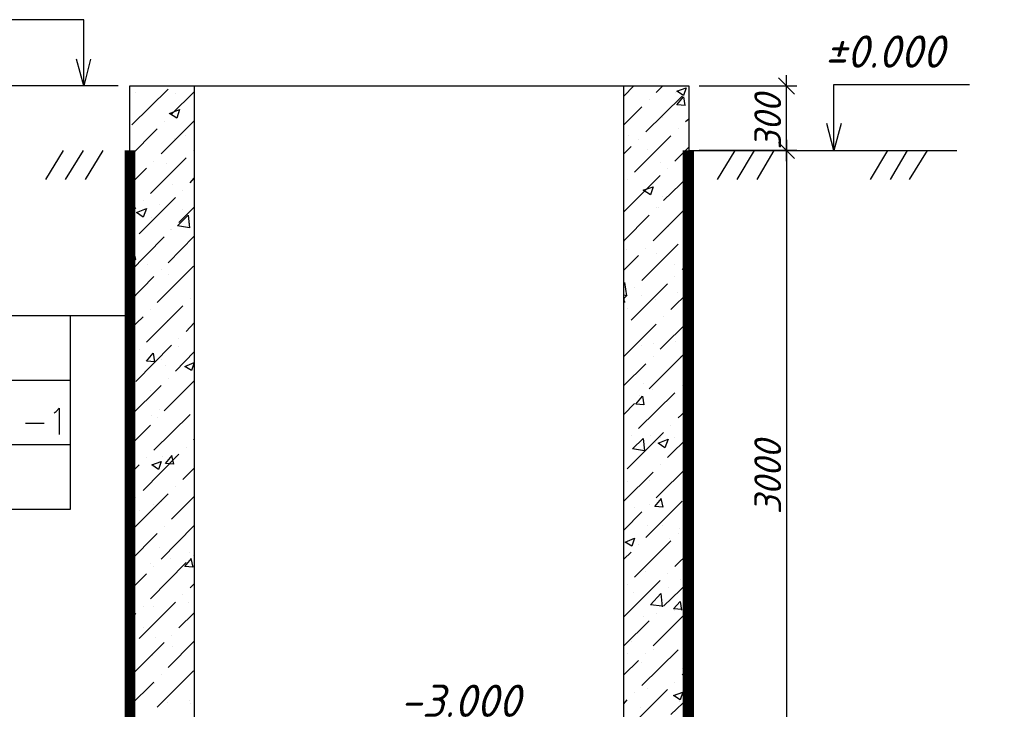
# Model space of a CAD drawing. Extents: x -119078 to 1619993, y 264752 to 340742.
# Tile 212 of 220: x 1207668 to 1216835, y 308709 to 315129. Entities that reach past the tile are written whole.
import ezdxf

# ---------------------------------------------------------------- set-up
doc = ezdxf.new("R2010")
doc.units = 0
doc.header["$MEASUREMENT"] = 0
doc.linetypes.add('CONTI', pattern=[0])
doc.layers.get('0').update_dxf_attribs({"color": 250, "linetype": 'CONTI'})
doc.layers.add('PDF _Геометрия', color=250, linetype='Continuous')
doc.layers.add('PDF _Текст', color=7, linetype='Continuous')
doc.styles.add('ICOCPEUR', font='isocpeui.ttf')
doc.styles.add('PDF ISOCPEUR Italic', font='isocpeui.ttf')

msp = doc.modelspace()

# ---------------------------------------------------------------- linework, layer by layer
at = {"layer": 'PDF _Геометрия', "color": 7, "lineweight": -3}
for points in [[(1208263.927, 314513.903), (1208263.927, 314759.846), (1208263.927, 315128.761), (1206997.321, 315128.761)], [(1208325.413, 314759.846), (1208263.927, 314513.903), (1208196.293, 314759.846)], [(1215248.707, 313911.343), (1215248.707, 314163.435), (1215248.707, 314526.2), (1216509.164, 314526.2)], [(1208583.653, 314513.903), (1207138.739, 314513.903)], [(1209290.739, 314513.903), (1209290.739, 307910.336), (1213293.46, 307910.336), (1213293.46, 314513.903)], [(1215316.341, 314163.435), (1215248.707, 313911.343), (1215181.072, 314163.435)], [(1208073.322, 313911.343), (1207907.31, 313640.806)], [(1208257.779, 313911.343), (1208091.767, 313640.806)], [(1208442.236, 313911.343), (1208276.225, 313640.806)], [(1213896.02, 313911.343), (1216392.341, 313911.343)], [(1214326.421, 313911.343), (1214160.409, 313640.806)], [(1214504.729, 313911.343), (1214344.866, 313640.806)], [(1214689.186, 313911.343), (1214529.324, 313640.806)], [(1215746.741, 313911.343), (1215586.878, 313640.806)], [(1215931.198, 313911.343), (1215771.335, 313640.806)], [(1216115.655, 313911.343), (1215949.644, 313640.806)], [(1203228.246, 310572.668), (1208140.956, 310572.668), (1208140.956, 312374.2)], [(1203228.246, 312374.2), (1208694.328, 312374.2)], [(1203228.246, 311771.64), (1208140.956, 311771.64)], [(1207987.242, 311470.359), (1208005.687, 311482.657), (1208036.43, 311513.399), (1208036.43, 311267.457)], [(1207722.853, 311371.982), (1207895.013, 311371.982)], [(1203228.246, 311175.228), (1208140.956, 311175.228)]]:
    msp.add_lwpolyline(points, dxfattribs=at)
at = {"layer": 'PDF _Геометрия', "color": 251, "lineweight": -3, "true_color": 0x535353}
for points in [[(1214879.792, 314433.972), (1214732.226, 314587.686)], [(1214806.009, 313812.966), (1214806.009, 314612.28)], [(1213994.398, 314513.903), (1214904.386, 314513.903)], [(1214806.009, 314009.72), (1214806.009, 307811.958)]]:
    msp.add_lwpolyline(points, dxfattribs=at)
at = {"layer": 'PDF _Геометрия', "color": 7, "lineweight": -3}
msp.add_lwpolyline([(1213896.02, 314513.903), (1213896.02, 307313.924), (1208694.328, 307313.924), (1208694.328, 314513.903)], close=True, dxfattribs=at)
at = {"layer": 'PDF _Геометрия', "color": 8, "lineweight": -3, "true_color": 0x767676}
for points in [[(1208712.773, 314151.137), (1209050.945, 314483.16)], [(1208749.665, 314452.417), (1208749.665, 314452.417)], [(1209081.688, 314249.515), (1209290.739, 314458.566)], [(1209118.579, 314446.269), (1209118.579, 314446.269)], [(1213293.46, 314415.526), (1213385.689, 314513.903)], [(1213594.74, 314452.417), (1213656.226, 314513.903)], [(1213773.049, 314452.417), (1213773.049, 314452.417)], [(1213496.363, 314083.503), (1213834.535, 314415.526)], [(1213527.106, 314384.783), (1213527.106, 314384.783)], [(1213527.106, 314384.783), (1213527.106, 314384.783)], [(1213865.278, 314329.446), (1213785.346, 314335.595), (1213846.832, 314409.377), (1213859.129, 314329.446)], [(1213803.792, 314360.189), (1213803.792, 314360.189)], [(1213840.683, 314427.823), (1213840.683, 314427.823)], [(1209057.093, 314255.663), (1209057.093, 314255.663)], [(1213293.46, 314151.137), (1213459.472, 314317.149)], [(1208983.31, 313880.6), (1209290.739, 314188.029)], [(1209014.053, 314181.88), (1209014.053, 314181.88)], [(1213650.078, 314218.772), (1213650.078, 314218.772)], [(1213865.278, 314181.88), (1213896.02, 314206.475)], [(1208694.328, 313856.006), (1208946.419, 314114.246)], [(1213797.643, 314114.246), (1213797.643, 314114.246)], [(1209106.282, 314022.017), (1209106.282, 314022.017)], [(1209210.808, 314052.76), (1209210.808, 314052.76)], [(1213336.5, 314046.612), (1213336.5, 314046.612)], [(1213391.837, 313708.44), (1213730.009, 314046.612)], [(1213428.729, 314015.869), (1213428.729, 314015.869)], [(1209284.591, 313911.343), (1209284.591, 313911.343)], [(1213293.46, 313880.6), (1213361.095, 313948.234)], [(1213508.66, 313923.64), (1213508.66, 313923.64)], [(1213766.9, 313812.966), (1213896.02, 313942.086)], [(1208884.933, 313511.686), (1209216.956, 313843.709)], [(1208915.676, 313812.966), (1208915.676, 313812.966)], [(1209038.648, 313794.52), (1209038.648, 313794.52)], [(1213631.632, 313800.669), (1213631.632, 313800.669)], [(1208694.328, 313591.617), (1208848.042, 313745.332)], [(1208718.922, 313751.48), (1208718.922, 313751.48)], [(1213699.266, 313745.332), (1213699.266, 313745.332)], [(1209253.848, 313610.063), (1209290.739, 313653.103)], [(1213293.46, 313339.526), (1213631.632, 313677.697)], [(1213324.203, 313640.806), (1213324.203, 313640.806)], [(1213662.375, 313444.051), (1213896.02, 313671.549)], [(1209087.836, 313597.766), (1209087.836, 313597.766)], [(1209186.213, 313542.429), (1209186.213, 313542.429)], [(1213822.238, 313603.914), (1213822.238, 313603.914)], [(1208780.408, 313136.623), (1209118.579, 313474.794)], [(1208817.299, 313444.051), (1208817.299, 313444.051)], [(1213656.226, 313487.091), (1213656.226, 313487.091)], [(1208694.328, 313321.08), (1208749.665, 313376.417)], [(1208964.865, 313407.16), (1208964.865, 313407.16)], [(1209149.322, 313241.149), (1209290.739, 313382.566)], [(1209186.213, 313357.971), (1209186.213, 313357.971)], [(1213563.998, 313068.988), (1213896.02, 313401.011)], [(1213594.74, 313376.417), (1213594.74, 313376.417)], [(1213619.335, 313376.417), (1213619.335, 313376.417)], [(1208706.625, 313296.486), (1208706.625, 313296.486)], [(1208891.082, 313284.189), (1208891.082, 313284.189)], [(1213293.46, 313068.988), (1213527.106, 313308.783)], [(1209075.539, 313179.663), (1209075.539, 313179.663)], [(1209081.688, 313173.514), (1209081.688, 313173.514)], [(1209235.402, 313235), (1209235.402, 313235)], [(1213711.563, 313204.257), (1213711.563, 313204.257)], [(1208694.328, 312780.006), (1209014.053, 313105.88)], [(1208712.773, 313068.988), (1208712.773, 313068.988)], [(1209050.945, 312866.086), (1209290.739, 313112.029)], [(1213299.609, 313062.84), (1213299.609, 313062.84)], [(1213865.278, 313105.88), (1213865.278, 313105.88)], [(1208694.328, 312927.571), (1208737.368, 312976.76)], [(1208694.328, 312902.977), (1208749.665, 312896.828), (1208731.219, 312976.76)], [(1213318.055, 312989.057), (1213318.055, 312989.057)], [(1213459.472, 312700.074), (1213797.643, 313038.246)], [(1213496.363, 313001.354), (1213496.363, 313001.354)], [(1213293.46, 312798.451), (1213428.729, 312933.72)], [(1213600.889, 312952.166), (1213600.889, 312952.166)], [(1208854.19, 312853.788), (1208854.19, 312853.788)], [(1208946.419, 312497.171), (1209284.591, 312835.343)], [(1208983.31, 312804.6), (1208983.31, 312804.6)], [(1213766.9, 312847.64), (1213766.9, 312847.64)], [(1213834.535, 312804.6), (1213896.02, 312859.937)], [(1208694.328, 312509.468), (1208915.676, 312736.966)], [(1208712.773, 312761.56), (1208712.773, 312761.56)], [(1209057.093, 312755.411), (1209057.093, 312755.411)], [(1213766.9, 312736.966), (1213766.9, 312736.966)], [(1213293.46, 312669.331), (1213299.609, 312681.628), (1213318.055, 312558.657), (1213293.46, 312564.805)], [(1213361.095, 312331.16), (1213699.266, 312669.331)], [(1213391.837, 312632.44), (1213391.837, 312632.44)], [(1209253.848, 312534.063), (1209253.848, 312534.063)], [(1213293.46, 312534.063), (1213324.203, 312564.805)], [(1213299.609, 312503.32), (1213293.46, 312546.36)], [(1213459.472, 312558.657), (1213459.472, 312558.657)], [(1213588.592, 312527.914), (1213588.592, 312527.914)], [(1213730.009, 312429.537), (1213896.02, 312595.548)], [(1213791.495, 312589.4), (1213791.495, 312589.4)], [(1208848.042, 312128.257), (1209186.213, 312466.428)], [(1208884.933, 312429.537), (1208884.933, 312429.537)], [(1213293.46, 312503.32), (1213305.757, 312503.32)], [(1213330.352, 312441.834), (1213330.352, 312441.834)], [(1208694.328, 312245.08), (1208817.299, 312361.903)], [(1209044.796, 312331.16), (1209044.796, 312331.16)], [(1213631.632, 312060.622), (1213896.02, 312325.011)], [(1213662.375, 312361.903), (1213662.375, 312361.903)], [(1209216.956, 312226.634), (1209290.739, 312306.565)], [(1213293.46, 311992.988), (1213594.74, 312294.268)], [(1213293.46, 312263.525), (1213293.46, 312263.525)], [(1209149.322, 312159), (1209149.322, 312159)], [(1208749.665, 311759.342), (1209081.688, 312097.514)], [(1208780.408, 312060.622), (1208780.408, 312060.622)], [(1209143.173, 312085.217), (1209143.173, 312085.217)], [(1213453.323, 312091.365), (1213453.323, 312091.365)], [(1213570.146, 312109.811), (1213570.146, 312109.811)], [(1213773.049, 312134.405), (1213773.049, 312134.405)], [(1208694.328, 311974.542), (1208712.773, 311992.988)], [(1208927.973, 311943.8), (1208848.042, 311949.948), (1208909.528, 312023.731), (1208921.825, 311943.8)], [(1208983.31, 311962.245), (1208983.31, 311962.245)], [(1209118.579, 311857.72), (1209290.739, 312036.028)], [(1213527.106, 311691.708), (1213865.278, 312029.88)], [(1213563.998, 311992.988), (1213563.998, 311992.988)], [(1213816.089, 311992.988), (1213816.089, 311992.988)], [(1208737.368, 311937.651), (1208737.368, 311937.651)], [(1209026.35, 311906.908), (1209026.35, 311906.908)], [(1213293.46, 311722.451), (1213496.363, 311925.354)], [(1213889.872, 311882.314), (1213889.872, 311882.314)], [(1209050.945, 311790.085), (1209050.945, 311790.085)], [(1208694.328, 311433.468), (1208983.31, 311722.451)], [(1209014.053, 311488.805), (1209290.739, 311765.491)], [(1213477.918, 311740.897), (1213477.918, 311740.897)], [(1213557.849, 311685.56), (1213557.849, 311685.56)], [(1213834.535, 311722.451), (1213834.535, 311722.451)], [(1208884.933, 311679.411), (1208884.933, 311679.411)], [(1213428.729, 311322.794), (1213766.9, 311654.817)], [(1213441.026, 311630.222), (1213441.026, 311630.222)], [(1213459.472, 311624.074), (1213459.472, 311624.074)], [(1208971.013, 311501.102), (1208971.013, 311501.102)], [(1213293.46, 311451.914), (1213391.837, 311556.439)], [(1213797.643, 311421.171), (1213896.02, 311513.399)], [(1208891.082, 311439.617), (1208891.082, 311439.617)], [(1208915.676, 311119.891), (1209253.848, 311451.914)], [(1208946.419, 311421.171), (1208946.419, 311421.171)], [(1209014.053, 311488.805), (1209014.053, 311488.805)], [(1208694.328, 311162.931), (1208884.933, 311353.537)], [(1213730.009, 311353.537), (1213730.009, 311353.537)], [(1209284.591, 311218.268), (1209290.739, 311224.417)], [(1213324.203, 310947.731), (1213662.375, 311285.902)], [(1213361.095, 311255.159), (1213361.095, 311255.159)], [(1213539.403, 311261.308), (1213539.403, 311261.308)], [(1213637.78, 311236.714), (1213637.78, 311236.714)], [(1213699.266, 311052.256), (1213896.02, 311249.011)], [(1213766.9, 311236.714), (1213766.9, 311236.714)], [(1209216.956, 311150.634), (1209216.956, 311150.634)], [(1213293.46, 311187.525), (1213293.46, 311187.525)], [(1213588.592, 311193.674), (1213588.592, 311193.674)], [(1208817.299, 310744.828), (1209149.322, 311082.999)], [(1208848.042, 311052.256), (1208848.042, 311052.256)], [(1208995.608, 311064.554), (1208995.608, 311064.554)], [(1209081.688, 311070.702), (1209100.133, 310990.771), (1209026.35, 310996.919), (1209087.836, 311070.702)], [(1209118.579, 311064.554), (1209118.579, 311064.554)], [(1208694.328, 310898.542), (1208780.408, 310984.622)], [(1209186.213, 310849.354), (1209290.739, 310953.879)], [(1213594.74, 310677.193), (1213896.02, 310978.474)], [(1213631.632, 310984.622), (1213631.632, 310984.622)], [(1213293.46, 310646.451), (1213563.998, 310916.988)], [(1209118.579, 310781.719), (1209118.579, 310781.719)], [(1213330.352, 310830.908), (1213330.352, 310830.908)], [(1213527.106, 310837.056), (1213527.106, 310837.056)], [(1208712.773, 310375.913), (1209050.945, 310714.085)], [(1208749.665, 310677.193), (1208749.665, 310677.193)], [(1209081.688, 310480.439), (1209290.739, 310689.491)], [(1208909.528, 310615.708), (1208909.528, 310615.708)], [(1208983.31, 310640.302), (1208983.31, 310640.302)], [(1213391.837, 310584.965), (1213391.837, 310584.965)], [(1213496.363, 310308.279), (1213834.535, 310646.451)], [(1213527.106, 310615.708), (1213527.106, 310615.708)], [(1213637.78, 310671.045), (1213656.226, 310591.113), (1213582.443, 310597.262), (1213643.929, 310671.045)], [(1208780.408, 310560.371), (1208780.408, 310560.371)], [(1213293.46, 310375.913), (1213459.472, 310548.073)], [(1208983.31, 310105.376), (1209290.739, 310418.953)], [(1209014.053, 310412.805), (1209014.053, 310412.805)], [(1213508.66, 310418.953), (1213508.66, 310418.953)], [(1213656.226, 310418.953), (1213656.226, 310418.953)], [(1213865.278, 310412.805), (1213896.02, 310437.399)], [(1208694.328, 310086.93), (1208946.419, 310345.171)], [(1213797.643, 310345.171), (1213797.643, 310345.171)], [(1213809.94, 310388.211), (1213809.94, 310388.211)], [(1208964.865, 310216.05), (1208964.865, 310216.05)], [(1213391.837, 309939.365), (1213730.009, 310277.536)], [(1213428.729, 310240.645), (1213428.729, 310240.645)], [(1213717.712, 310295.982), (1213717.712, 310295.982)], [(1209247.699, 310166.862), (1209247.699, 310166.862)], [(1209284.591, 310142.268), (1209284.591, 310142.268)], [(1213293.46, 310105.376), (1213361.095, 310173.01)], [(1213766.9, 310037.742), (1213896.02, 310166.862)], [(1208884.933, 309736.462), (1209216.956, 310074.633)], [(1208884.933, 310068.485), (1208884.933, 310068.485)], [(1208915.676, 310037.742), (1208915.676, 310037.742)], [(1209069.391, 310111.525), (1209069.391, 310111.525)], [(1209259.996, 310111.525), (1209278.442, 310031.593), (1209204.659, 310037.742), (1209266.145, 310111.525)], [(1208694.328, 309816.393), (1208848.042, 309970.108)], [(1213496.363, 309994.702), (1213496.363, 309994.702)], [(1213699.266, 309970.108), (1213699.266, 309970.108)], [(1209253.848, 309840.988), (1209290.739, 309877.879)], [(1213293.46, 309570.45), (1213631.632, 309908.622)], [(1213324.203, 309871.73), (1213324.203, 309871.73)], [(1213662.375, 309668.827), (1213896.02, 309896.325)], [(1213816.089, 309914.77), (1213816.089, 309914.77)], [(1208952.568, 309797.948), (1208952.568, 309797.948)], [(1209186.213, 309773.353), (1209186.213, 309773.353)], [(1213385.689, 309797.948), (1213385.689, 309797.948)], [(1213650.078, 309668.827), (1213539.403, 309681.125), (1213637.78, 309785.65), (1213650.078, 309662.679)], [(1213705.415, 309840.988), (1213705.415, 309840.988)], [(1208780.408, 309367.547), (1209118.579, 309705.719)], [(1208817.299, 309668.827), (1208817.299, 309668.827)], [(1208915.676, 309668.827), (1208915.676, 309668.827)], [(1209235.402, 309705.719), (1209235.402, 309705.719)], [(1213834.535, 309638.085), (1213754.603, 309644.233), (1213816.089, 309711.867), (1213828.386, 309631.936)], [(1208694.328, 309545.856), (1208749.665, 309601.193)], [(1209149.322, 309465.925), (1209290.739, 309607.342)], [(1213563.998, 309299.913), (1213896.02, 309631.936)], [(1213594.74, 309601.193), (1213594.74, 309601.193)], [(1213760.752, 309631.936), (1213760.752, 309631.936)], [(1213293.46, 309299.913), (1213527.106, 309533.559)], [(1213477.918, 309570.45), (1213477.918, 309570.45)], [(1208823.448, 309465.925), (1208823.448, 309465.925)], [(1209081.688, 309398.29), (1209081.688, 309398.29)], [(1213852.98, 309404.439), (1213852.98, 309404.439)], [(1208694.328, 309010.93), (1209014.053, 309330.656)], [(1208712.773, 309299.913), (1208712.773, 309299.913)], [(1208934.122, 309373.696), (1208934.122, 309373.696)], [(1209050.945, 309097.01), (1209290.739, 309342.953)], [(1213367.243, 309336.805), (1213367.243, 309336.805)], [(1213865.278, 309330.656), (1213865.278, 309330.656)], [(1208903.379, 309207.684), (1208903.379, 309207.684)], [(1209087.836, 309293.765), (1209087.836, 309293.765)], [(1213324.203, 309226.13), (1213324.203, 309226.13)], [(1213459.472, 308930.999), (1213797.643, 309263.022)], [(1213496.363, 309232.279), (1213496.363, 309232.279)], [(1213570.146, 309263.022), (1213570.146, 309263.022)], [(1213293.46, 309029.376), (1213428.729, 309164.644)], [(1213459.472, 309146.199), (1213459.472, 309146.199)], [(1208946.419, 308728.096), (1209284.591, 309066.267)], [(1208983.31, 309029.376), (1208983.31, 309029.376)], [(1213834.535, 309090.862), (1213834.535, 309090.862)], [(1213834.535, 309029.376), (1213896.02, 309090.862)], [(1208694.328, 308740.393), (1208915.676, 308961.742)], [(1208921.825, 308949.444), (1208921.825, 308949.444)], [(1213766.9, 308961.742), (1213766.9, 308961.742)], [(1213361.095, 308555.936), (1213699.266, 308894.107)], [(1213391.837, 308863.364), (1213391.837, 308863.364)], [(1213514.809, 308900.256), (1213514.809, 308900.256)], [(1209044.796, 308771.136), (1209044.796, 308771.136)], [(1209247.699, 308789.581), (1209247.699, 308789.581)], [(1209253.848, 308758.839), (1209253.848, 308758.839)], [(1213293.46, 308758.839), (1213324.203, 308795.73)], [(1213730.009, 308660.461), (1213896.02, 308820.324)], [(1213809.94, 308777.284), (1213809.94, 308777.284)], [(1213447.175, 308728.096), (1213447.175, 308728.096)]]:
    msp.add_lwpolyline(points, dxfattribs=at)
for points in [[(1213871.426, 314495.457), (1213846.832, 314421.675), (1213785.346, 314464.715)], [(1209155.471, 314292.555), (1209130.876, 314212.623), (1209063.242, 314255.663)], [(1213563.998, 313573.172), (1213539.403, 313499.389), (1213471.769, 313542.429)], [(1208848.042, 313370.269), (1208817.299, 313290.337), (1208755.813, 313333.377)], [(1209247.699, 313191.96), (1209137.025, 313210.406), (1209235.402, 313308.783)], [(1209290.739, 311937.651), (1209266.145, 311863.868), (1209204.659, 311900.76)], [(1213465.62, 311624.074), (1213477.918, 311544.142), (1213404.135, 311550.291)], [(1213484.066, 311113.742), (1213373.392, 311132.188), (1213471.769, 311230.565)], [(1213705.415, 311224.417), (1213674.672, 311144.485), (1213613.186, 311187.525)], [(1208983.31, 311015.365), (1208958.716, 310941.582), (1208897.23, 310984.622)], [(1213391.837, 310302.131), (1213367.243, 310228.348), (1213305.757, 310265.239)], [(1213840.683, 308869.513), (1213816.089, 308795.73), (1213754.603, 308838.77)]]:
    msp.add_lwpolyline(points, close=True, dxfattribs=at)
at = {"layer": 'PDF _Геометрия', "color": 251, "lineweight": -3, "true_color": 0x535353}
for points in [[(1214879.792, 313837.56), (1214732.226, 313985.126)], [(1214904.386, 313911.343), (1213994.398, 313911.343)]]:
    msp.add_lwpolyline(points, close=True, dxfattribs=at)
at = {"layer": 'PDF _Геометрия', "color": 7, "lineweight": -3}
for points in [[(1208491.425, 307111.021, 98.377, 98.377, 0), (1208491.425, 307313.924, 98.377, 98.377, 0), (1208694.328, 307313.924, 98.377, 98.377, 0), (1208694.328, 313911.343, 0, 0, 0), (1206191.858, 313911.343, 0, 0, 0)], [(1213892.946, 313911.343, 104.526, 104.526, 0), (1213892.946, 307313.924, 98.377, 98.377, 0), (1214092.775, 307313.924, 98.377, 98.377, 0), (1214092.775, 307111.021, 0, 0, 0)]]:
    msp.add_lwpolyline(points, format="xyseb", dxfattribs=at)

# ---------------------------------------------------------------- texts
at = {"linetype": 'Continuous', "lineweight": 25, "ltscale": 15, "insert": (12863.76, 311222.017), "char_height": 250, "width": 17877.44941, "attachment_point": 1, "style": 'ICOCPEUR'}
msp.add_mtext('\\pi4862.31;{\\H1.16667x;\\LАнтисейсмические мероприятия\\P\\pi0;\\H0.71428x;\\l       Для обеспечения сейсмостойкости несущих конструкций и фундаментов соблюдены все условия КМК 2.01.03-19 «Строительство в сейсмических районах».\\P\\pi5355.138;\\H1.4x;\\LАнтикоррозионная защита\\l\\P\\pi0;\\H0.71428x;       Защита конструкций от коррозии должна производиться в соответствии КМК 2.03.11-96 "Защита строительных конструкций от коррозии" ГОСТ 9.402-2004 «Покрытия лакокрасочные. Подготовка (металлических поверхностей перед окрашиванием». Антикоррозионное покрытие должно обеспечивать защиту конструкций. \\P       \\A1;Все несущие металлоконструкции грунтовать и\\A0; окрасить эмалью ПФ-115 (ГОСТ6465-76) за 2 раза по грунтовке ГФ-021 (ГОСТ 25129-82)\\A1;.\\P      Для железобетонных конструкций использовать бетон \\A0;на портландцементе по ГОСТ 10178-85*,\\A1; водонепроницаемости W\\A0;4\\A1; и морозостойкостью F100\\A0;.\\A1;\\P\\A0;       \\A1;Все \\A0;поверхности бетонных и ж.б конструкций, соприкасающиеся с грунтом обмазать \\A1;\\C256;горячим битумом за 2 раза\\A0;\\C0; по ГОСТ 28379-89.}\\P\\pi5566.64787;{\\H1.16666x;\\LАнтипросадочные мероприятия\\A1;\\l\\P\\pi0;\\H0.71428x;        В соответствии с требованиями КМК 2.02.01-98 приняты противопросадочные мероприятия для первого типа грунтовых условий. Для устранения просадочных свойств грунтов I типа предусмотрено уплотнение тяжелыми трамбовками грунтов в основании котлованов и устройство подготовки из бетона класса В7,5. Насыпные грунты и строительный мусор толщиной до 1,5м удалить и заменить засыпкой из ГПС до бетонной подготовки.}', dxfattribs=at)
at = {"layer": 'PDF _Текст', "lineweight": 30, "char_height": 299.9753, "attachment_point": 7, "style": 'PDF ISOCPEUR Italic'}
for s, insert in [('±0.000', (1215162.627, 314682.353)), ('-3.000', (1211209.094, 308638.163))]:
    msp.add_mtext(s, dxfattribs=dict(at, insert=insert))
at = {"layer": 'PDF _Текст', "color": 251, "lineweight": 30, "true_color": 0x535353, "char_height": 249.9788, "attachment_point": 7, "rotation": 90, "style": 'PDF ISOCPEUR Italic'}
for s, insert in [('300', (1214756.821, 313917.492)), ('3000', (1214756.821, 310523.479))]:
    msp.add_mtext(s, dxfattribs=dict(at, insert=insert))

doc.saveas('drawing.dxf')
